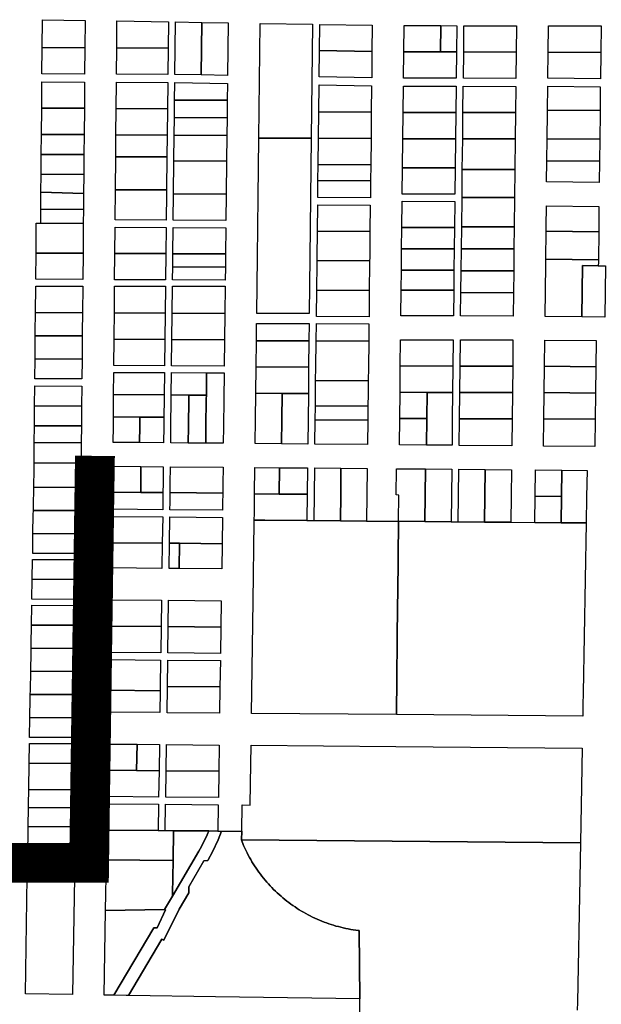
# Model space of a CAD drawing. Header units: feet. Extents: x 1432881 to 1462358, y 428034 to 438747.
# Tile 10 of 14: x 1459328 to 1460788, y 430232 to 432704. Entities that reach past the tile are written whole.
import ezdxf

# ---------------------------------------------------------------- set-up
doc = ezdxf.new("R2010")
doc.units = ezdxf.units.FT
doc.header["$MEASUREMENT"] = 0
doc.layers.add('SH_Minor_Grid_Line', color=247, linetype='Continuous')

msp = doc.modelspace()

# ---------------------------------------------------------------- linework, layer by layer
at = {"const_width": 100}
msp.add_lwpolyline([(1459245.2, 430587.2), (1459502.3, 430587.2), (1459516.9, 431608.8)], dxfattribs=at)
at = {"layer": 'SH_Minor_Grid_Line'}
for points in [[(1459492.3, 432701.9), (1459491.6, 432633.2), (1459384.6, 432633.7), (1459385.3, 432703.7), (1459492.3, 432701.9)], [(1459701.2, 432698.4), (1459700.4, 432632.2), (1459571.6, 432632.8), (1459572.2, 432700.5), (1459701.2, 432698.4)], [(1459785.2, 432697), (1459783.7, 432565), (1459717.7, 432566.1), (1459719.2, 432698.1), (1459785.2, 432697)], [(1459851.2, 432695.8), (1459849.7, 432563.9), (1459783.7, 432565), (1459785.2, 432697), (1459851.2, 432695.8)], [(1460063.2, 432692.3), (1460059.9, 432406.1), (1459927.9, 432406.7), (1459931.2, 432694.5), (1460063.2, 432692.3)], [(1460213.1, 432689.7), (1460212.3, 432623.7), (1460080.4, 432626), (1460081.2, 432692), (1460213.1, 432689.7)], [(1460385.1, 432688.8), (1460384.4, 432622.8), (1460292.4, 432623), (1460293.1, 432689), (1460385.1, 432688.8)], [(1460425.1, 432688.7), (1460424.4, 432622.7), (1460384.4, 432622.8), (1460385.1, 432688.8), (1460425.1, 432688.7)], [(1460575.2, 432688.4), (1460574.4, 432622.4), (1460442.4, 432622.7), (1460443.1, 432688.7), (1460575.2, 432688.4)], [(1460787.2, 432688), (1460786.4, 432621.4), (1460654.4, 432622.6), (1460655.2, 432688.3), (1460787.2, 432688)], [(1459491.6, 432633.2), (1459491, 432567.2), (1459384, 432567.7), (1459384.6, 432633.7), (1459491.6, 432633.2)], [(1459700.4, 432632.2), (1459699.7, 432566.2), (1459571, 432566.8), (1459571.6, 432632.8), (1459700.4, 432632.2)], [(1460212.3, 432623.7), (1460211.6, 432557.8), (1460079.7, 432560), (1460080.4, 432626), (1460212.3, 432623.7)], [(1460424.4, 432622.7), (1460423.6, 432556.7), (1460291.6, 432557), (1460292.4, 432623), (1460384.4, 432622.8), (1460424.4, 432622.7)], [(1460574.4, 432622.4), (1460573.6, 432556.4), (1460441.6, 432556.7), (1460442.4, 432622.7), (1460574.4, 432622.4)], [(1460786.4, 432621.4), (1460785.6, 432555.4), (1460653.7, 432556.6), (1460654.4, 432622.6), (1460786.4, 432621.4)], [(1459490.9, 432547.2), (1459490.3, 432481.2), (1459383.3, 432481.7), (1459383.9, 432547.7), (1459490.9, 432547.2)], [(1459699.5, 432546.2), (1459698.7, 432480.2), (1459570.3, 432480.8), (1459570.9, 432546.8), (1459699.5, 432546.2)], [(1459849.5, 432543.9), (1459849, 432501.4), (1459717, 432502.1), (1459717.5, 432546.1), (1459849.5, 432543.9)], [(1460211.4, 432537.8), (1460210.6, 432471.3), (1460078.6, 432472), (1460079.4, 432540), (1460211.4, 432537.8)], [(1460423.4, 432536.7), (1460422.6, 432470.7), (1460290.6, 432471), (1460291.4, 432537), (1460423.4, 432536.7)], [(1460573.4, 432536.4), (1460572.6, 432470.4), (1460440.6, 432470.7), (1460441.4, 432536.7), (1460573.4, 432536.4)], [(1460785.4, 432535.4), (1460784.7, 432475.4), (1460652.7, 432476.6), (1460653.4, 432536.6), (1460785.4, 432535.4)], [(1459848.8, 432479.4), (1459848.5, 432457.4), (1459716.4, 432458.1), (1459716.7, 432480.1), (1459717, 432502.1), (1459849, 432501.4), (1459848.8, 432479.4)], [(1459490.3, 432481.2), (1459489.7, 432415.2), (1459382.7, 432415.7), (1459383.3, 432481.7), (1459490.3, 432481.2)], [(1459698.7, 432480.2), (1459698, 432414.2), (1459569.7, 432414.8), (1459570.3, 432480.8), (1459698.7, 432480.2)], [(1460210.6, 432471.3), (1460209.9, 432405.3), (1460077.9, 432406), (1460078.6, 432472), (1460210.6, 432471.3)], [(1460784.6, 432469.4), (1460783.9, 432403.4), (1460651.9, 432404.6), (1460652.6, 432470.6), (1460652.7, 432476.6), (1460784.7, 432475.4), (1460784.6, 432469.4)], [(1459848.5, 432457.4), (1459848, 432413.4), (1459715.9, 432414.1), (1459716.4, 432458.1), (1459848.5, 432457.4)], [(1460422.6, 432470.7), (1460421.9, 432404.7), (1460289.9, 432405), (1460290.6, 432471), (1460422.6, 432470.7)], [(1460572.6, 432470.4), (1460571.9, 432404.4), (1460439.9, 432404.7), (1460440.6, 432470.7), (1460572.6, 432470.4)], [(1459489.7, 432415.2), (1459489.2, 432365.2), (1459382.2, 432365.7), (1459382.7, 432415.7), (1459489.7, 432415.2)], [(1459698, 432414.2), (1459697.4, 432359.2), (1459569.2, 432359.8), (1459569.7, 432414.8), (1459698, 432414.2)], [(1459848, 432413.4), (1459847.3, 432348.4), (1459715.2, 432349.1), (1459715.9, 432414.1), (1459848, 432413.4)], [(1460056.5, 432107.2), (1460054.9, 431965.8), (1459922.9, 431966.4), (1459924.5, 432107.8), (1459926.2, 432257.8), (1459927.9, 432406.7), (1460059.9, 432406.1), (1460058.2, 432257.2), (1460056.5, 432107.2)], [(1460209.9, 432405.3), (1460209.1, 432339.3), (1460077.1, 432340), (1460077.9, 432406), (1460209.9, 432405.3)], [(1460421.9, 432404.7), (1460421.1, 432331.7), (1460289, 432332), (1460289.9, 432405), (1460421.9, 432404.7)], [(1460571.9, 432404.4), (1460571, 432327.4), (1460439, 432327.7), (1460439.9, 432404.7), (1460571.9, 432404.4)], [(1460783.9, 432403.4), (1460783.3, 432348.4), (1460651.3, 432349.6), (1460651.9, 432404.6), (1460783.9, 432403.4)], [(1459489.2, 432365.2), (1459488.7, 432315.2), (1459381.8, 432315.7), (1459382.2, 432365.7), (1459489.2, 432365.2)], [(1459697.4, 432359.2), (1459696.4, 432276.2), (1459568.4, 432276.8), (1459569.2, 432359.8), (1459697.4, 432359.2)], [(1459847.3, 432348.4), (1459846.3, 432265.6), (1459714.3, 432266.3), (1459715.2, 432349.1), (1459847.3, 432348.4)], [(1460783.3, 432348.4), (1460782.7, 432294.7), (1460650.7, 432296.4), (1460651.3, 432349.6), (1460783.3, 432348.4)], [(1460209.1, 432339.3), (1460208.7, 432299.3), (1460076.7, 432300), (1460077.1, 432340), (1460209.1, 432339.3)], [(1460421.1, 432331.7), (1460420.3, 432265.7), (1460288.3, 432266), (1460289, 432332), (1460421.1, 432331.7)], [(1460571, 432327.4), (1460570.2, 432257.4), (1460438.2, 432257.7), (1460439, 432327.7), (1460571, 432327.4)], [(1459488.7, 432315.2), (1459488.3, 432267.7), (1459381.4, 432271), (1459381.8, 432315.7), (1459488.7, 432315.2)], [(1460208.7, 432299.3), (1460208.2, 432256.4), (1460076.2, 432257.1), (1460076.7, 432300), (1460208.7, 432299.3)], [(1459696.3, 432266.7), (1459695.5, 432200.4), (1459567.7, 432201), (1459568.4, 432276.8), (1459696.4, 432276.2), (1459696.3, 432266.7)], [(1459488, 432231.2), (1459488, 432227.2), (1459381, 432227.7), (1459381, 432231.7), (1459381.3, 432266.7), (1459381.4, 432271), (1459488.3, 432267.7), (1459488.3, 432266.2), (1459488, 432231.2)], [(1459846.3, 432265.6), (1459845.5, 432199.6), (1459713.5, 432200.3), (1459714.3, 432266.3), (1459846.3, 432265.6)], [(1460570.2, 432257.4), (1460569.4, 432183.4), (1460437.4, 432183.7), (1460438.2, 432257.7), (1460570.2, 432257.4)], [(1459488, 432227.2), (1459487.6, 432192.2), (1459380.7, 432192.7), (1459381, 432227.7), (1459488, 432227.2)], [(1460208, 432238.4), (1460207.2, 432172.4), (1460075.2, 432173.1), (1460076, 432239.1), (1460208, 432238.4)], [(1460420.1, 432247.7), (1460419.3, 432181.8), (1460287.3, 432182), (1460288.1, 432248), (1460420.1, 432247.7)], [(1460781.4, 432182.1), (1460781.3, 432171.1), (1460649.3, 432172.8), (1460649.4, 432183.8), (1460650, 432236.3), (1460782, 432234.6), (1460781.4, 432182.1)], [(1459487.6, 432192.2), (1459487, 432117.4), (1459369, 432118), (1459369.7, 432192.8), (1459380.7, 432192.7), (1459487.6, 432192.2)], [(1459695.3, 432182.4), (1459694.6, 432116.4), (1459567, 432117), (1459567.6, 432183), (1459695.3, 432182.4)], [(1459845.3, 432181.6), (1459844.6, 432115.6), (1459712.6, 432116.3), (1459713.3, 432182.3), (1459845.3, 432181.6)], [(1460419.3, 432181.8), (1460418.7, 432128.3), (1460286.7, 432128.5), (1460287.3, 432182), (1460419.3, 432181.8)], [(1460569.4, 432183.4), (1460568.7, 432128.4), (1460436.7, 432128.7), (1460437.4, 432183.7), (1460569.4, 432183.4)], [(1460206.5, 432105.7), (1460206.4, 432098.2), (1460074.4, 432098.9), (1460074.5, 432106.4), (1460075.2, 432173.1), (1460207.2, 432172.4), (1460206.5, 432105.7)], [(1460781.3, 432171.1), (1460780.5, 432101.1), (1460648.5, 432102.8), (1460649.3, 432172.8), (1460781.3, 432171.1)], [(1460418.7, 432128.3), (1460418.1, 432074.8), (1460286.1, 432075), (1460286.7, 432128.5), (1460418.7, 432128.3)], [(1460568.7, 432128.4), (1460568.1, 432073.4), (1460436.1, 432073.7), (1460436.7, 432128.7), (1460568.7, 432128.4)], [(1459487, 432117.4), (1459486.4, 432051.4), (1459368.4, 432052), (1459369, 432118), (1459487, 432117.4)], [(1459694.6, 432116.4), (1459693.8, 432050.4), (1459566.4, 432051), (1459567, 432117), (1459694.6, 432116.4)], [(1459844.6, 432115.6), (1459844.2, 432082.6), (1459712.2, 432083.3), (1459712.6, 432116.3), (1459844.6, 432115.6)], [(1460780.4, 432094.8), (1460780.3, 432086.2), (1460740.8, 432086.7), (1460739.3, 431957.6), (1460646.8, 431958.8), (1460648.3, 432088), (1460648.5, 432102.8), (1460780.5, 432101.1), (1460780.4, 432094.8)], [(1459844.2, 432082.6), (1459843.8, 432049.6), (1459711.8, 432050.3), (1459712.2, 432083.3), (1459844.2, 432082.6)], [(1460206.3, 432090.7), (1460205.6, 432024), (1460073.5, 432024.7), (1460074.3, 432091.4), (1460074.4, 432098.9), (1460206.4, 432098.2), (1460206.3, 432090.7)], [(1460798.3, 432086), (1460796.8, 431956.9), (1460739.3, 431957.6), (1460740.8, 432086.7), (1460780.3, 432086.2), (1460798.3, 432086)], [(1460418.1, 432074.8), (1460417.5, 432024.8), (1460285.5, 432025), (1460286.1, 432075), (1460418.1, 432074.8)], [(1460568.1, 432073.4), (1460567.5, 432018.2), (1460435.5, 432018.5), (1460436.1, 432073.7), (1460568.1, 432073.4)], [(1459486.2, 432034.5), (1459485.6, 431967.9), (1459367.6, 431968.5), (1459368.2, 432034.6), (1459486.2, 432034.5)], [(1459693.6, 432034.5), (1459692.8, 431966.9), (1459565.6, 431967.5), (1459566.2, 432034.5), (1459693.6, 432034.5)], [(1459843.6, 432034.4), (1459842.8, 431966.1), (1459710.8, 431966.8), (1459711.6, 432034.5), (1459843.6, 432034.4)], [(1460205.6, 432024), (1460204.8, 431958), (1460072.8, 431958.7), (1460073.5, 432024.7), (1460205.6, 432024)], [(1460417.5, 432024.8), (1460416.8, 431960.2), (1460284.8, 431960.5), (1460285.5, 432025), (1460417.5, 432024.8)], [(1460567.5, 432018.2), (1460566.8, 431959.9), (1460434.8, 431960.1), (1460435.5, 432018.5), (1460567.5, 432018.2)], [(1459485.2, 431919.9), (1459485.1, 431909.9), (1459367.1, 431910.5), (1459367.2, 431920.5), (1459367.6, 431968.5), (1459485.6, 431967.9), (1459485.2, 431919.9)], [(1459692.8, 431966.9), (1459692.1, 431900.9), (1459565, 431901.5), (1459565.1, 431909.5), (1459565.6, 431967.5), (1459692.8, 431966.9)], [(1459842.8, 431966.1), (1459842.1, 431900.1), (1459710.1, 431900.8), (1459710.8, 431966.8), (1459842.8, 431966.1)], [(1460054.6, 431940.8), (1460054.1, 431897.3), (1459922.1, 431897.9), (1459922.6, 431941.4), (1460054.6, 431940.8)], [(1460204.6, 431940), (1460204.1, 431896.5), (1460072.1, 431897.2), (1460072.6, 431940.7), (1460204.6, 431940)], [(1459485, 431899.9), (1459484.6, 431851.9), (1459366.6, 431852.5), (1459367, 431900.5), (1459367.1, 431910.5), (1459485.1, 431909.9), (1459485, 431899.9)], [(1459692.1, 431900.9), (1459691.3, 431834.9), (1459564.4, 431835.5), (1459565, 431901.5), (1459692.1, 431900.9)], [(1459842.1, 431900.1), (1459841.3, 431834.2), (1459709.3, 431834.8), (1459710.1, 431900.8), (1459842.1, 431900.1)], [(1460054.1, 431897.3), (1460053.3, 431831.3), (1459921.3, 431831.9), (1459922.1, 431897.9), (1460054.1, 431897.3)], [(1460203.3, 431830.5), (1460203, 431797.5), (1460070.9, 431798.2), (1460071.3, 431831.2), (1460072.1, 431897.2), (1460204.1, 431896.5), (1460203.3, 431830.5)], [(1460416.1, 431900.2), (1460415.4, 431834.2), (1460283.3, 431834.5), (1460284.1, 431900.5), (1460416.1, 431900.2)], [(1460566.1, 431899.9), (1460565.4, 431833.9), (1460433.4, 431834.1), (1460434.1, 431900.1), (1460566.1, 431899.9)], [(1460774.9, 431898.1), (1460774.2, 431832.6), (1460645.4, 431833.7), (1460646.1, 431899.2), (1460774.9, 431898.1)], [(1459484.6, 431851.9), (1459484.1, 431801.9), (1459366.1, 431802.5), (1459366.6, 431852.5), (1459484.6, 431851.9)], [(1460053.3, 431831.3), (1460052.6, 431765.3), (1459986.6, 431765.6), (1459920.5, 431765.9), (1459921.3, 431831.9), (1460053.3, 431831.3)], [(1460415.4, 431834.2), (1460414.6, 431768.2), (1460350.6, 431768.3), (1460282.6, 431768.5), (1460283.3, 431834.5), (1460415.4, 431834.2)], [(1460565.4, 431833.9), (1460564.6, 431767.9), (1460432.6, 431768.1), (1460433.4, 431834.1), (1460565.4, 431833.9)], [(1460774.2, 431832.6), (1460773.4, 431766.6), (1460644.6, 431767.7), (1460645.4, 431833.7), (1460774.2, 431832.6)], [(1459691.1, 431817.9), (1459690.5, 431761.9), (1459563.8, 431762.5), (1459564.3, 431818.5), (1459691.1, 431817.9)], [(1459797.1, 431817.4), (1459796.5, 431761.4), (1459752.5, 431761.6), (1459708.5, 431761.8), (1459709.1, 431817.8), (1459797.1, 431817.4)], [(1459839.6, 431682.2), (1459839.1, 431640.4), (1459795.1, 431640.8), (1459795.6, 431682.4), (1459796.4, 431751.4), (1459796.5, 431761.4), (1459797.1, 431817.4), (1459841.1, 431817.2), (1459840.4, 431751.2), (1459839.6, 431682.2)], [(1459484, 431783.9), (1459483.5, 431733.9), (1459365.5, 431734.5), (1459366, 431784.5), (1459484, 431783.9)], [(1460202.6, 431764.5), (1460202.2, 431734), (1460070.2, 431734.7), (1460070.5, 431765.2), (1460070.9, 431798.2), (1460203, 431797.5), (1460202.6, 431764.5)], [(1459690.4, 431751.9), (1459689.8, 431705.9), (1459629.9, 431706.2), (1459563.3, 431706.5), (1459563.7, 431752.5), (1459563.8, 431762.5), (1459690.5, 431761.9), (1459690.4, 431751.9)], [(1459751.6, 431682.6), (1459751.1, 431641.1), (1459707.1, 431641.5), (1459707.6, 431682.8), (1459708.4, 431751.8), (1459708.5, 431761.8), (1459752.5, 431761.6), (1459752.4, 431751.6), (1459751.6, 431682.6)], [(1459795.6, 431682.4), (1459795.1, 431640.8), (1459751.1, 431641.1), (1459751.6, 431682.6), (1459752.4, 431751.6), (1459752.5, 431761.6), (1459796.5, 431761.4), (1459796.4, 431751.4), (1459795.6, 431682.4)], [(1459985.8, 431699.6), (1459985.1, 431639.1), (1459919.1, 431639.7), (1459919.8, 431699.9), (1459920.5, 431765.9), (1459986.6, 431765.6), (1459985.8, 431699.6)], [(1460051.8, 431699.3), (1460051.1, 431638.5), (1459985.1, 431639.1), (1459985.8, 431699.6), (1459986.6, 431765.6), (1460052.6, 431765.3), (1460051.8, 431699.3)], [(1460350.6, 431768.3), (1460349.9, 431702.3), (1460281.9, 431702.5), (1460282.6, 431768.5), (1460350.6, 431768.3)], [(1460413.9, 431702.2), (1460413.1, 431635.4), (1460349.1, 431635.9), (1460349.9, 431702.3), (1460350.6, 431768.3), (1460414.6, 431768.2), (1460413.9, 431702.2)], [(1460564.6, 431767.9), (1460563.9, 431701.9), (1460431.9, 431702.1), (1460432.6, 431768.1), (1460564.6, 431767.9)], [(1460773.4, 431766.6), (1460772.7, 431700.6), (1460643.9, 431701.7), (1460644.6, 431767.7), (1460773.4, 431766.6)], [(1459483.5, 431733.9), (1459483.1, 431683.9), (1459365.1, 431684.5), (1459365.5, 431734.5), (1459483.5, 431733.9)], [(1460202.2, 431732), (1460201.8, 431698.5), (1460069.8, 431699.2), (1460070.2, 431732.7), (1460070.2, 431734.7), (1460202.2, 431734), (1460202.2, 431732)], [(1459629.6, 431683.2), (1459629.1, 431642.2), (1459562.7, 431642.8), (1459563.1, 431683.5), (1459563.3, 431706.5), (1459629.9, 431706.2), (1459629.6, 431683.2)], [(1459689.6, 431682.9), (1459689.1, 431641.7), (1459629.1, 431642.2), (1459629.6, 431683.2), (1459629.9, 431706.2), (1459689.8, 431705.9), (1459689.6, 431682.9)], [(1459483.1, 431683.9), (1459482.7, 431641.4), (1459364.7, 431642), (1459365.1, 431684.5), (1459483.1, 431683.9)], [(1460201.8, 431698.5), (1460201.1, 431637.2), (1460069.1, 431638.4), (1460069.8, 431699.2), (1460201.8, 431698.5)], [(1460349.9, 431702.3), (1460349.1, 431635.9), (1460281.1, 431636.5), (1460281.9, 431702.5), (1460349.9, 431702.3)], [(1460563.9, 431701.9), (1460563.1, 431634), (1460431.1, 431635.2), (1460431.9, 431702.1), (1460563.9, 431701.9)], [(1460772.7, 431700.6), (1460771.9, 431632.2), (1460643.1, 431633.3), (1460643.9, 431701.7), (1460772.7, 431700.6)], [(1459482.3, 431591.8), (1459482.3, 431590.4), (1459364.2, 431591), (1459364.3, 431598), (1459364.7, 431642), (1459482.7, 431641.4), (1459482.3, 431597.4), (1459482.3, 431591.8)], [(1459482.2, 431579.4), (1459481.4, 431529.4), (1459363.3, 431530), (1459364.1, 431575.1), (1459364.1, 431580), (1459364.2, 431589.6), (1459364.2, 431591), (1459482.3, 431590.4), (1459482.2, 431579.4)], [(1459631.9, 431540.2), (1459631.7, 431517.2), (1459561.1, 431517.8), (1459561.5, 431540.8), (1459562.2, 431582.8), (1459632.4, 431582.2), (1459631.9, 431540.2)], [(1459687.9, 431539.7), (1459687.7, 431516.7), (1459631.7, 431517.2), (1459631.9, 431540.2), (1459632.4, 431582.2), (1459688.4, 431581.7), (1459687.9, 431539.7)], [(1459837.9, 431538.4), (1459837.7, 431515.4), (1459705.7, 431516.5), (1459705.9, 431539.5), (1459706.4, 431581.5), (1459838.4, 431580.4), (1459837.9, 431538.4)], [(1459980.4, 431579.1), (1459979.7, 431513.1), (1459917.7, 431513.7), (1459918.4, 431579.7), (1459980.4, 431579.1)], [(1460050.4, 431578.5), (1460049.7, 431512.5), (1459979.7, 431513.1), (1459980.4, 431579.1), (1460050.4, 431578.5)], [(1460133.7, 431511.8), (1460132.9, 431445.8), (1460066.9, 431446.4), (1460067.7, 431512.4), (1460068.4, 431578.4), (1460134.4, 431577.8), (1460133.7, 431511.8)], [(1460199.6, 431511.2), (1460198.9, 431445.2), (1460132.9, 431445.8), (1460133.7, 431511.8), (1460134.4, 431577.8), (1460200.4, 431577.2), (1460199.6, 431511.2)], [(1460345.6, 431510), (1460344.9, 431444), (1460278.9, 431444.5), (1460279.7, 431510.5), (1460272.7, 431510.6), (1460273.4, 431576.6), (1460280.4, 431576.5), (1460346.4, 431576), (1460345.6, 431510)], [(1460411.7, 431509.4), (1460410.9, 431443.4), (1460344.9, 431444), (1460345.6, 431510), (1460346.4, 431576), (1460412.4, 431575.4), (1460411.7, 431509.4)], [(1460495.7, 431508.7), (1460494.9, 431442.6), (1460428.9, 431443.2), (1460429.7, 431509.2), (1460430.4, 431575.2), (1460496.4, 431574.7), (1460495.7, 431508.7)], [(1460561.6, 431508.1), (1460560.9, 431442.1), (1460494.9, 431442.6), (1460495.7, 431508.7), (1460496.4, 431574.7), (1460562.4, 431574.1), (1460561.6, 431508.1)], [(1460688.4, 431573), (1460687.6, 431507), (1460621.6, 431507.5), (1460622.4, 431573.5), (1460688.4, 431573)], [(1460750.9, 431506.4), (1460749.7, 431440.4), (1460686.9, 431440.9), (1460687.6, 431507), (1460688.4, 431573), (1460752, 431572.4), (1460750.9, 431506.4)], [(1459480.6, 431481.4), (1459480.4, 431471.4), (1459362.3, 431472), (1459362.5, 431482), (1459363.3, 431530), (1459481.4, 431529.4), (1459480.6, 431481.4)], [(1459687.4, 431491.7), (1459687.2, 431473.7), (1459560.4, 431474.8), (1459561.1, 431517.8), (1459631.7, 431517.2), (1459687.7, 431516.7), (1459687.4, 431491.7)], [(1459837.4, 431489.9), (1459837.2, 431472.4), (1459705.2, 431473.5), (1459705.4, 431491.5), (1459705.7, 431516.5), (1459837.7, 431515.4), (1459837.4, 431489.9)], [(1460049.7, 431512.5), (1460048.9, 431446.5), (1459943.7, 431447.1), (1459916.8, 431447.3), (1459917, 431464.1), (1459917.4, 431489), (1459917.7, 431513.7), (1459979.7, 431513.1), (1460049.7, 431512.5)], [(1460687.6, 431507), (1460686.9, 431440.9), (1460620.9, 431441.5), (1460621.6, 431507.5), (1460687.6, 431507)], [(1459480.2, 431461.4), (1459479.4, 431413.4), (1459361.4, 431414), (1459362.2, 431462), (1459362.3, 431472), (1459480.4, 431471.4), (1459480.2, 431461.4)], [(1459686.9, 431455.7), (1459685.9, 431389.7), (1459559, 431390.8), (1459560.1, 431456.8), (1459686.9, 431455.7)], [(1459836.9, 431454.4), (1459835.9, 431388.4), (1459728.9, 431389.4), (1459703.9, 431389.6), (1459704.9, 431455.6), (1459836.9, 431454.4)], [(1460276.6, 431237.6), (1460273.4, 430959.2), (1459909.7, 430962.3), (1459913.8, 431244.3), (1459916.7, 431443.2), (1459916.8, 431447.3), (1459943.7, 431447.1), (1460048.9, 431446.5), (1460066.9, 431446.4), (1460132.9, 431445.8), (1460198.9, 431445.2), (1460278.9, 431444.5), (1460276.8, 431261.4), (1460276.6, 431237.6)], [(1460741.6, 430983.7), (1460741.1, 430955.1), (1460273.4, 430959.2), (1460276.6, 431237.6), (1460276.8, 431261.4), (1460278.9, 431444.5), (1460344.9, 431444), (1460410.9, 431443.4), (1460428.9, 431443.2), (1460494.9, 431442.6), (1460560.9, 431442.1), (1460620.9, 431441.5), (1460686.9, 431440.9), (1460749.7, 431440.4), (1460742.2, 431014.4), (1460741.6, 430983.7)], [(1459479.4, 431413.4), (1459478.6, 431363.4), (1459360.6, 431364), (1459361.4, 431414), (1459479.4, 431413.4)], [(1459685.9, 431389.7), (1459685, 431326.3), (1459558, 431327.4), (1459559, 431390.8), (1459685.9, 431389.7)], [(1459728.9, 431389.4), (1459728, 431325.9), (1459703, 431326.1), (1459703.9, 431389.6), (1459728.9, 431389.4)], [(1459835.9, 431388.4), (1459835, 431325), (1459728, 431325.9), (1459728.9, 431389.4), (1459835.9, 431388.4)], [(1459478.4, 431348.5), (1459477.5, 431298.5), (1459359.5, 431299), (1459360.3, 431349), (1459478.4, 431348.5)], [(1459477.5, 431298.5), (1459476.7, 431248.5), (1459358.7, 431249), (1459359.5, 431299), (1459477.5, 431298.5)], [(1459683.8, 431246.3), (1459682.9, 431180.3), (1459555.6, 431181.4), (1459556.6, 431247.4), (1459683.8, 431246.3)], [(1459833.8, 431245), (1459832.9, 431179), (1459700.9, 431180.2), (1459701.8, 431246.2), (1459833.8, 431245)], [(1459476.4, 431233.5), (1459475.6, 431183.5), (1459357.6, 431184), (1459358.4, 431234), (1459476.4, 431233.5)], [(1459474.8, 431135.5), (1459474.6, 431125.5), (1459356.6, 431126.1), (1459356.8, 431136.1), (1459357.6, 431184), (1459475.6, 431183.5), (1459474.8, 431135.5)], [(1459682.9, 431180.3), (1459681.9, 431114.3), (1459554.5, 431115.4), (1459555.6, 431181.4), (1459682.9, 431180.3)], [(1459832.9, 431179), (1459831.9, 431113), (1459699.9, 431114.2), (1459700.9, 431180.2), (1459832.9, 431179)], [(1459474.5, 431115.5), (1459473.7, 431067.5), (1459355.7, 431068.1), (1459356.5, 431116.1), (1459356.6, 431126.1), (1459474.6, 431125.5), (1459474.5, 431115.5)], [(1459680.7, 431030.3), (1459680.6, 431019.3), (1459552.9, 431020.5), (1459553, 431024.6), (1459553.1, 431031.4), (1459554.2, 431097.4), (1459681.7, 431096.3), (1459680.7, 431030.3)], [(1459831.7, 431095), (1459830.7, 431029), (1459698.7, 431030.2), (1459699.7, 431096.2), (1459831.7, 431095)], [(1459472.9, 431019.5), (1459472.8, 431009.5), (1459354.7, 431010.1), (1459354.9, 431020.1), (1459355.7, 431068.1), (1459473.7, 431067.5), (1459472.9, 431019.5)], [(1459680.6, 431019.3), (1459679.8, 430964.3), (1459552, 430965.5), (1459552.9, 431020.5), (1459680.6, 431019.3)], [(1459830.7, 431029), (1459829.7, 430963), (1459697.8, 430964.2), (1459698.7, 431030.2), (1459830.7, 431029)], [(1459472.6, 430999.5), (1459471.8, 430951.5), (1459353.8, 430952.1), (1459354.5, 431000.1), (1459354.7, 431010.1), (1459472.8, 431009.5), (1459472.6, 430999.5)], [(1459471.8, 430951.5), (1459471, 430901.5), (1459353, 430902.1), (1459353.8, 430952.1), (1459471.8, 430951.5)], [(1459470.7, 430886.5), (1459469.9, 430836.5), (1459351.9, 430837.1), (1459352.7, 430887.1), (1459470.7, 430886.5)], [(1459622.6, 430884.8), (1459621.6, 430818.9), (1459549.6, 430819.5), (1459550.7, 430885.5), (1459622.6, 430884.8)], [(1459678.6, 430884.3), (1459677.7, 430818.4), (1459621.6, 430818.9), (1459622.6, 430884.8), (1459678.6, 430884.3)], [(1459828.6, 430883), (1459827.7, 430817), (1459695.6, 430818.2), (1459696.6, 430884.2), (1459828.6, 430883)], [(1460738, 430779.1), (1460735.5, 430637.6), (1459885.1, 430645), (1459885.4, 430666.5), (1459886.4, 430732.5), (1459906.4, 430732.3), (1459907.2, 430786.3), (1459908.6, 430882.3), (1460272.5, 430879.1), (1460739.7, 430875.1), (1460738, 430779.1)], [(1459469.9, 430836.5), (1459468.8, 430770.5), (1459350.8, 430771.1), (1459351.9, 430837.1), (1459469.9, 430836.5)], [(1459677.7, 430818.4), (1459676.7, 430752.4), (1459548.5, 430753.5), (1459549.6, 430819.5), (1459621.6, 430818.9), (1459677.7, 430818.4)], [(1459827.7, 430817), (1459826.7, 430751), (1459694.7, 430752.2), (1459695.6, 430818.2), (1459827.7, 430817)], [(1459468.2, 430733.5), (1459468.1, 430725.5), (1459350, 430726.1), (1459350.2, 430734.1), (1459350.8, 430771.1), (1459468.8, 430770.5), (1459468.2, 430733.5)], [(1459468.1, 430725.5), (1459467.2, 430678), (1459349.2, 430678.6), (1459350, 430726.1), (1459468.1, 430725.5)], [(1459676.4, 430734.4), (1459675.4, 430668.4), (1459547.1, 430669.5), (1459548.2, 430735.5), (1459676.4, 430734.4)], [(1459826.4, 430733), (1459825.4, 430667.1), (1459802.7, 430667.3), (1459787.4, 430667.4), (1459714.1, 430668), (1459693.4, 430668.2), (1459694.4, 430734.2), (1459826.4, 430733)], [(1459467.1, 430670), (1459466.1, 430605.7), (1459348.1, 430606.3), (1459349.1, 430670.6), (1459349.2, 430678.6), (1459467.2, 430678), (1459467.1, 430670)], [(1459714.1, 430668), (1459712.9, 430593), (1459545.9, 430594.5), (1459547.1, 430669.5), (1459675.4, 430668.4), (1459693.4, 430668.2), (1459714.1, 430668)], [(1459777.7, 430616.6), (1459711.5, 430503.7), (1459711.6, 430509.1), (1459712.9, 430593), (1459714.1, 430668), (1459787.4, 430667.4), (1459802.7, 430667.3), (1459798.5, 430657.4), (1459784.3, 430628.3), (1459777.7, 430616.6)], [(1459728.5, 430471), (1459689.5, 430393.2), (1459684.4, 430395.7), (1459601.4, 430254.3), (1459595.1, 430254.4), (1459564.7, 430254.8), (1459665.1, 430424.5), (1459672.9, 430423.9), (1459693.8, 430469.1), (1459691.9, 430470.2), (1459711.5, 430503.7), (1459777.7, 430616.6), (1459784.3, 430628.3), (1459798.5, 430657.4), (1459802.7, 430667.3), (1459825.4, 430667.1), (1459834.9, 430667), (1459826.4, 430645.2), (1459812.2, 430614.8), (1459801.3, 430595), (1459800, 430592.9), (1459790, 430592.7), (1459752.9, 430526.8), (1459752.7, 430512.3), (1459728.5, 430471)], [(1460180.2, 430417.3), (1460181.6, 430245.6), (1459879.4, 430250.1), (1459819.4, 430251), (1459601.4, 430254.3), (1459684.4, 430395.7), (1459689.5, 430393.2), (1459728.5, 430471), (1459752.7, 430512.3), (1459752.9, 430526.8), (1459790, 430592.7), (1459800, 430592.9), (1459801.3, 430595), (1459812.2, 430614.8), (1459826.4, 430645.2), (1459834.9, 430667), (1459847.4, 430666.9), (1459885.4, 430666.5), (1459885.1, 430645), (1459889.5, 430631.1), (1459898.7, 430612.2), (1459901.7, 430606.6), (1459904.7, 430601), (1459907.8, 430595.5), (1459910.9, 430590.1), (1459914.3, 430584.7), (1459917.7, 430579.4), (1459921.2, 430574.1), (1459924.8, 430568.9), (1459928.4, 430563.7), (1459932.3, 430558.7), (1459936.1, 430553.7), (1459940.1, 430548.7), (1459944.1, 430543.8), (1459948.2, 430539), (1459952.4, 430534.3), (1459956.7, 430529.7), (1459961.1, 430525.1), (1459965.4, 430520.6), (1459969.9, 430516.2), (1459974.6, 430511.8), (1459979.3, 430507.5), (1459983.9, 430503.3), (1459988.8, 430499.2), (1459993.7, 430495.2), (1459998.7, 430491.3), (1460003.7, 430487.5), (1460008.8, 430483.7), (1460013.9, 430480.1), (1460019.2, 430476.5), (1460024.4, 430473), (1460029.8, 430469.6), (1460035.2, 430466.3), (1460040.6, 430463.1), (1460046.1, 430460), (1460051.7, 430457), (1460057.3, 430454.1), (1460062.9, 430451.3), (1460068.7, 430448.6), (1460074.4, 430446), (1460080.2, 430443.4), (1460086.1, 430441), (1460091.9, 430438.7), (1460097.9, 430436.5), (1460103.8, 430434.4), (1460109.8, 430432.4), (1460115.9, 430430.5), (1460121.9, 430428.7), (1460128.1, 430427.1), (1460134.2, 430425.5), (1460140.3, 430424), (1460146.6, 430422.7), (1460152.7, 430421.4), (1460158.9, 430420.3), (1460165.2, 430419.2), (1460171.4, 430418.3), (1460177.7, 430417.5), (1460180.2, 430417.3)], [(1459691.9, 430470.2), (1459543.8, 430467.6), (1459545.9, 430594.5), (1459712.9, 430593), (1459711.6, 430509.1), (1459711.5, 430503.7), (1459691.9, 430470.2)], [(1459465.2, 430550.7), (1459460.3, 430256.4), (1459342.3, 430258.1), (1459347.1, 430551.3), (1459465.2, 430550.7)], [(1459693.8, 430469.1), (1459672.9, 430423.9), (1459665.1, 430424.5), (1459564.7, 430254.8), (1459540.3, 430255.2), (1459543.8, 430467.6), (1459691.9, 430470.2), (1459693.8, 430469.1)]]:
    msp.add_lwpolyline(points, close=True, dxfattribs=at)
msp.add_lwpolyline([(1460181.9, 430205.6), (1460181.6, 430245.6), (1460180.2, 430417.3), (1460177.7, 430417.5), (1460171.4, 430418.3), (1460165.2, 430419.2), (1460158.9, 430420.3), (1460152.7, 430421.4), (1460146.6, 430422.7), (1460140.3, 430424), (1460134.2, 430425.5), (1460128.1, 430427.1), (1460121.9, 430428.7), (1460115.9, 430430.5), (1460109.8, 430432.4), (1460103.8, 430434.4), (1460097.9, 430436.5), (1460091.9, 430438.7), (1460086.1, 430441), (1460080.2, 430443.4), (1460074.4, 430446), (1460068.7, 430448.6), (1460062.9, 430451.3), (1460057.3, 430454.1), (1460051.7, 430457), (1460046.1, 430460), (1460040.6, 430463.1), (1460035.2, 430466.3), (1460029.8, 430469.6), (1460024.4, 430473), (1460019.2, 430476.5), (1460013.9, 430480.1), (1460008.8, 430483.7), (1460003.7, 430487.5), (1459998.7, 430491.3), (1459993.7, 430495.2), (1459988.8, 430499.2), (1459983.9, 430503.3), (1459979.3, 430507.5), (1459974.6, 430511.8), (1459969.9, 430516.2), (1459965.4, 430520.6), (1459961.1, 430525.1), (1459956.7, 430529.7), (1459952.4, 430534.3), (1459948.2, 430539), (1459944.1, 430543.8), (1459940.1, 430548.7), (1459936.1, 430553.7), (1459932.3, 430558.7), (1459928.4, 430563.7), (1459924.8, 430568.9), (1459921.2, 430574.1), (1459917.7, 430579.4), (1459914.3, 430584.7), (1459910.9, 430590.1), (1459907.8, 430595.5), (1459904.7, 430601), (1459901.7, 430606.6), (1459898.7, 430612.2), (1459889.5, 430631.1), (1459885.1, 430645), (1460735.5, 430637.6), (1460733.9, 430548.6), (1460727.9, 430237.5), (1460727.5, 430217.5)], dxfattribs=at)

doc.saveas('drawing.dxf')
